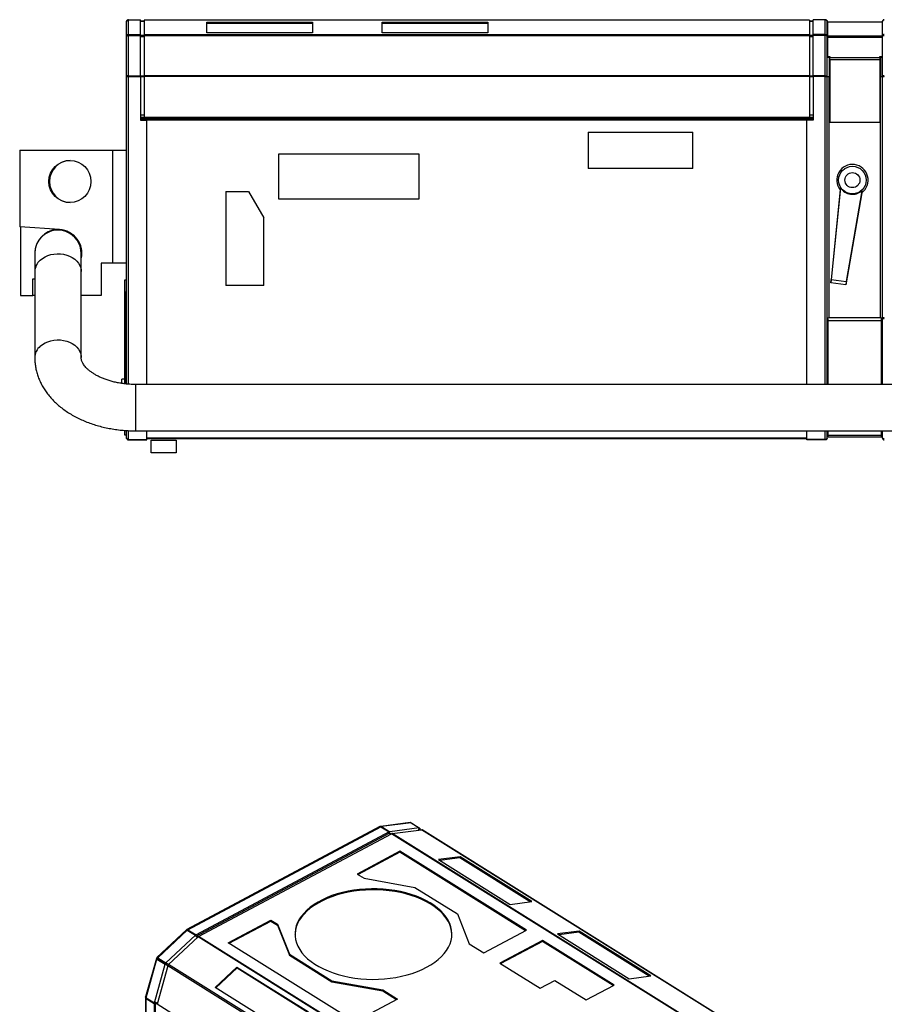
# Model space of a CAD drawing. Header units: millimetres. Extents: x 53 to 2304, y -1962 to 376.
# Tile 10 of 11: x 645 to 1333, y -409 to 376. Entities that reach past the tile are written whole.
import ezdxf

# ---------------------------------------------------------------- set-up
doc = ezdxf.new("R2010")
doc.units = ezdxf.units.MM

msp = doc.modelspace()

# ---------------------------------------------------------------- linework, layer by layer
at = {"color": 7, "linetype": 'Continuous', "lineweight": 25}
for p, q in [((729.7, 362.94), (729.7, 374.58)), ((731.35, 376.23), (740.95, 376.23)), ((731.35, 364.46), (731.35, 376.12)), ((731.35, 376.12), (740.95, 376.12)), ((740.95, 376.12), (740.95, 376.23)), ((740.95, 364.46), (740.95, 376.12)), ((743.85, 374.98), (740.95, 374.98)), ((743.85, 374.88), (740.95, 374.88)), ((1273.85, 375.98), (743.85, 375.98)), ((743.85, 375.98), (743.85, 375.9)), ((1273.85, 375.9), (743.85, 375.9)), ((743.85, 375.9), (743.85, 364.26)), ((793.79, 365.81), (793.79, 374.36)), ((793.79, 374.36), (877.9, 374.36)), ((793.79, 373.42), (877.9, 373.42)), ((877.9, 374.36), (877.9, 365.81)), ((933.59, 365.81), (933.59, 374.36)), ((933.59, 374.36), (1017.7, 374.36)), ((933.59, 373.42), (1017.7, 373.42)), ((1017.7, 374.36), (1017.7, 365.81)), ((1273.85, 375.98), (1273.85, 375.9)), ((1273.85, 375.9), (1273.85, 364.26)), ((1276.85, 374.98), (1273.85, 374.98)), ((1276.85, 374.88), (1273.85, 374.88)), ((1276.85, 376.12), (1276.85, 376.23)), ((1286.45, 376.23), (1276.85, 376.23)), ((1276.85, 364.46), (1276.85, 376.12)), ((1286.45, 376.12), (1276.85, 376.12)), ((1286.45, 364.46), (1286.45, 376.12)), ((1288.1, 362.94), (1288.1, 374.58)), ((1288.3, 372.23), (1288.1, 372.23)), ((1331.8, 374.28), (1288.3, 374.28)), ((1288.3, 374.28), (1288.3, 374.17)), ((1331.8, 374.17), (1288.3, 374.17)), ((1288.3, 374.17), (1288.3, 363.05)), ((1331.8, 374.28), (1331.8, 374.17)), ((1331.8, 374.17), (1331.8, 363.05)), ((1332.1, 372.23), (1331.8, 372.23)), ((1332.1, 363.13), (1332.1, 374.83)), ((729.7, 330.94), (729.7, 362.94)), ((731.35, 364.46), (731.35, 363.57)), ((731.35, 364.46), (740.95, 364.46)), ((731.35, 331.54), (731.35, 363.57)), ((731.35, 363.57), (740.95, 363.57)), ((740.95, 363.57), (740.95, 364.46)), ((740.95, 331.54), (740.95, 363.57)), ((743.85, 363.52), (740.95, 363.52)), ((743.85, 362.53), (740.95, 362.53)), ((1273.85, 364.26), (743.85, 364.26)), ((743.85, 364.26), (743.85, 363.42)), ((1273.85, 363.42), (743.85, 363.42)), ((743.85, 363.42), (743.85, 331.44)), ((877.9, 365.81), (793.79, 365.81)), ((1017.7, 365.81), (933.59, 365.81)), ((1273.85, 364.26), (1273.85, 363.42)), ((1276.85, 363.52), (1273.85, 363.52)), ((1273.85, 363.42), (1273.85, 331.44)), ((1276.85, 362.53), (1273.85, 362.53)), ((1276.85, 363.57), (1276.85, 364.46)), ((1286.45, 364.46), (1276.85, 364.46)), ((1276.85, 331.54), (1276.85, 363.57)), ((1286.45, 363.57), (1276.85, 363.57)), ((1286.45, 364.46), (1286.45, 363.57)), ((1286.45, 331.54), (1286.45, 363.57)), ((1288.1, 330.94), (1288.1, 362.94)), ((1288.3, 361.16), (1288.1, 361.16)), ((1331.8, 363.05), (1288.3, 363.05)), ((1288.3, 363.05), (1288.3, 361.91)), ((1288.3, 361.91), (1288.3, 346.92)), ((1331.8, 361.91), (1288.3, 361.91)), ((1331.8, 363.05), (1331.8, 361.91)), ((1331.8, 361.91), (1331.8, 346.92)), ((1332.1, 361.16), (1331.8, 361.16)), ((1332.1, 330.99), (1332.1, 363.13)), ((1288.3, 346.92), (1290.05, 346.92)), ((1288.3, 346.92), (1288.3, 346.4)), ((1288.3, 346.4), (1290.05, 346.4)), ((1289.6, 346.4), (1289.6, 330.73)), ((1290.05, 346.92), (1290.05, 345.91)), ((1330.05, 345.91), (1290.05, 345.91)), ((1290.05, 344.31), (1290.05, 345.91)), ((1330.05, 346.92), (1331.8, 346.92)), ((1330.05, 345.91), (1330.05, 346.92)), ((1330.05, 346.4), (1331.8, 346.4)), ((1330.05, 345.91), (1330.05, 344.31)), ((1330.6, 346.4), (1330.6, 330.73)), ((1331.8, 346.92), (1331.8, 346.4)), ((1330.05, 344.31), (1290.05, 344.31)), ((1290.05, 344.31), (1290.05, 294.24)), ((1330.05, 344.31), (1330.05, 294.24)), ((730.95, 330.94), (729.7, 330.94)), ((729.7, 85.83), (729.7, 330.94)), ((731.35, 331.54), (731.35, 331.11)), ((731.35, 331.54), (740.95, 331.54)), ((731.35, 331.11), (731.35, 330.91)), ((731.35, 331.11), (740.95, 331.11)), ((731.35, 330.91), (740.95, 330.91)), ((731.35, 85.67), (731.35, 330.91)), ((740.95, 331.11), (740.95, 331.54)), ((743.85, 331.31), (740.95, 331.31)), ((740.95, 330.91), (740.95, 296.23)), ((743.85, 330.74), (740.95, 330.74)), ((1273.85, 331.44), (743.85, 331.44)), ((743.85, 331.44), (743.85, 330.96)), ((1273.85, 330.96), (743.85, 330.96)), ((743.85, 330.96), (743.85, 298.23)), ((1273.85, 331.44), (1273.85, 330.96)), ((1276.85, 331.31), (1273.85, 331.31)), ((1273.85, 330.96), (1273.85, 298.23)), ((1276.85, 330.74), (1273.85, 330.74)), ((1286.45, 331.54), (1276.85, 331.54)), ((1276.85, 331.11), (1276.85, 331.54)), ((1286.45, 331.11), (1276.85, 331.11)), ((1276.85, 330.91), (1276.85, 296.23)), ((1286.45, 330.91), (1276.85, 330.91)), ((1286.35, 331.11), (1286.35, 330.91)), ((1286.45, 331.54), (1286.45, 331.11)), ((1286.45, 85.44), (1286.45, 330.91)), ((1286.85, 330.94), (1288.1, 330.94)), ((1288.1, 85.44), (1288.1, 330.94)), ((1289.6, 330.73), (1288.1, 330.73)), ((1289.6, 138.68), (1289.6, 330.73)), ((1332.1, 330.73), (1330.6, 330.73)), ((1330.6, 138.68), (1330.6, 330.73)), ((1333.1, 330.99), (1332.1, 330.99)), ((1332.1, 138.45), (1332.1, 330.99)), ((743.85, 300.23), (740.95, 300.23)), ((740.95, 298.52), (743.85, 298.52)), ((1276.85, 300.23), (1273.85, 300.23)), ((1273.85, 298.52), (1276.85, 298.52)), ((740.95, 298.24), (743.85, 298.24)), ((740.95, 297.54), (1276.85, 297.54)), ((740.95, 296.37), (1276.85, 296.37)), ((740.95, 296.23), (745.95, 296.23)), ((1273.85, 298.23), (743.85, 298.23)), ((745.95, 85.44), (745.95, 296.23)), ((1276.85, 296.23), (1271.85, 296.23)), ((1271.85, 85.44), (1271.85, 296.23)), ((1273.85, 298.24), (1276.85, 298.24)), ((1330.05, 294.24), (1290.05, 294.24)), ((1097.6, 286.49), (1180.9, 286.49)), ((1097.6, 286.49), (1097.6, 257.58)), ((1180.9, 257.58), (1180.9, 286.49)), ((644.7, 272.23), (718.7, 272.23)), ((644.7, 272.23), (644.7, 211.21)), ((718.7, 272.23), (718.7, 182.23)), ((718.7, 272.23), (729.7, 272.23)), ((962.85, 268.98), (850.85, 268.98)), ((850.85, 268.98), (850.85, 233.48)), ((962.85, 233.48), (962.85, 268.98)), ((1180.9, 257.58), (1097.6, 257.58)), ((808.8, 239.29), (826.98, 239.29)), ((808.8, 239.29), (808.8, 164.38)), ((826.98, 239.29), (839.1, 218.26)), ((1298.25, 240.65), (1290.91, 166.53)), ((1298.54, 242.07), (1291.26, 169.09)), ((1298.54, 242.07), (1298.3, 240.59)), ((1315.52, 238.3), (1302.8, 164.91)), ((1315.63, 239.75), (1303.15, 167.47)), ((1315.47, 238.26), (1315.63, 239.75)), ((850.85, 233.48), (962.85, 233.48)), ((839.1, 164.38), (839.1, 218.26)), ((676.52, 208.99), (644.7, 211.21)), ((645.2, 211.18), (645.2, 156.23)), ((674.37, 208.99), (675.45, 209.06)), ((656.7, 189.94), (656.7, 175.44)), ((693.7, 175.44), (693.7, 189.94)), ((718.7, 182.23), (709.7, 182.23)), ((709.7, 182.23), (709.7, 156.23)), ((729.7, 182.23), (718.7, 182.23)), ((656.7, 175.44), (656.7, 106.79)), ((693.7, 106.79), (693.7, 175.44)), ((655.2, 169.59), (656.7, 169.69)), ((655.2, 156.23), (655.2, 169.59)), ((728.54, 168.93), (729.54, 168.93)), ((728.54, 158.93), (728.54, 168.93)), ((729.54, 168.93), (729.54, 158.93)), ((1290.91, 166.53), (1291.26, 169.09)), ((1302.8, 164.91), (1290.91, 166.53)), ((1291.26, 169.09), (1303.15, 167.47)), ((1303.15, 167.47), (1302.8, 164.91)), ((728.54, 85.94), (728.54, 158.93)), ((729.54, 158.93), (728.54, 158.93)), ((729.54, 85.84), (729.54, 158.93)), ((839.1, 164.38), (808.8, 164.38)), ((645.2, 156.23), (655.2, 156.23)), ((656.7, 156.23), (655.2, 156.23)), ((709.7, 156.23), (693.7, 156.23)), ((1288.1, 138.48), (1288.7, 138.48)), ((1288.7, 136.34), (1288.7, 138.68)), ((1288.7, 136.34), (1331.2, 136.34)), ((1288.7, 85.44), (1288.7, 136.34)), ((1289.6, 138.73), (1330.6, 138.73)), ((1331.2, 136.34), (1331.2, 138.68)), ((1332.1, 138.54), (1331.2, 138.54)), ((1331.2, 85.44), (1331.2, 136.34)), ((1333.1, 138.45), (1332.1, 138.45)), ((1332.1, 85.44), (1332.1, 138.45)), ((729.64, 117.13), (729.64, 109.83)), ((729.7, 117.13), (729.64, 117.13)), ((729.7, 109.83), (729.64, 109.83)), ((728.54, 89.74), (726.18, 89.74)), ((726.18, 86.25), (726.18, 89.74)), ((1651.1, 85.44), (737.2, 85.44)), ((737.2, 66.94), (737.2, 85.44)), ((737.2, 48.44), (737.2, 66.94)), ((728.54, 44.93), (728.54, 48.8)), ((729.54, 48.72), (729.54, 44.93)), ((729.7, 42.88), (729.7, 48.71)), ((731.35, 41.68), (731.35, 48.6)), ((737.2, 48.44), (1651.1, 48.44)), ((745.95, 41.68), (745.95, 48.44)), ((1271.85, 41.68), (1271.85, 48.44)), ((1286.45, 41.68), (1286.45, 48.44)), ((1288.1, 42.88), (1288.1, 48.44)), ((1288.7, 45.14), (1288.7, 48.44)), ((1331.2, 45.14), (1331.2, 48.44)), ((1332.1, 42.63), (1332.1, 48.44)), ((729.54, 44.93), (728.54, 44.93)), ((731.35, 41.68), (745.95, 41.68)), ((731.35, 41.23), (731.35, 41.68)), ((731.35, 41.23), (745.95, 41.23)), ((745.95, 42.97), (1271.85, 42.97)), ((745.95, 42.48), (1271.85, 42.48)), ((745.95, 41.23), (745.95, 41.68)), ((749.45, 30.98), (749.45, 40.98)), ((749.45, 40.98), (769.45, 40.98)), ((769.45, 40.98), (769.45, 30.98)), ((1286.45, 41.68), (1271.85, 41.68)), ((1271.85, 41.23), (1271.85, 41.68)), ((1286.45, 41.23), (1271.85, 41.23)), ((1286.45, 41.23), (1286.45, 41.68)), ((1288.1, 45.23), (1288.7, 45.23)), ((1288.7, 45.14), (1331.2, 45.14)), ((1288.7, 43.73), (1288.7, 45.14)), ((1288.7, 43.73), (1331.2, 43.73)), ((1332.1, 45.23), (1331.2, 45.23)), ((1331.2, 43.73), (1331.2, 45.14)), ((769.45, 30.98), (749.45, 30.98)), ((955.83, -263.88), (932.31, -266.9)), ((956.47, -264.02), (932.94, -267.05)), ((956.47, -264.02), (962.99, -268.1)), ((957.13, -264.4), (963.64, -268.47)), ((931.73, -267.09), (777.9, -349.12)), ((778.7, -349.22), (932.48, -267.21)), ((939, -271.28), (785.22, -353.29)), ((785.22, -354.31), (939, -272.3)), ((787.15, -354.74), (941, -272.69)), ((932.48, -267.21), (939, -271.28)), ((932.94, -267.05), (932.84, -267.43)), ((932.94, -267.05), (939.46, -271.12)), ((940.14, -273.15), (938.87, -272.37)), ((939, -272.3), (939, -271.28)), ((939, -272.16), (939.14, -272.25)), ((939.14, -272.25), (939.46, -271.12)), ((939.18, -272.25), (939.14, -272.25)), ((940.48, -272.97), (939.29, -272.23)), ((962.99, -268.1), (939.46, -271.12)), ((1300.65, -497.43), (941, -272.69)), ((941.35, -272.57), (964.84, -269.55)), ((1301, -497.31), (941.35, -272.57)), ((963.04, -269.78), (962.22, -269.27)), ((962.67, -269.22), (962.33, -269.27)), ((963.3, -269.75), (962.5, -269.24)), ((962.67, -269.22), (962.99, -268.1)), ((962.68, -269.22), (962.78, -269.28)), ((962.78, -269.28), (963.64, -268.47)), ((962.85, -269.47), (962.78, -269.28)), ((964.11, -269.65), (963.64, -268.47)), ((1324.49, -494.29), (964.84, -269.55)), ((1324.88, -494.36), (965.23, -269.63)), ((947.59, -286.74), (913.65, -304.84)), ((947.59, -287.56), (914.36, -305.28)), ((1048.36, -349.72), (947.59, -286.74)), ((947.59, -287.56), (947.59, -286.74)), ((1047.66, -350.09), (947.59, -287.56)), ((995.6, -291.13), (978.35, -293.35)), ((978.35, -293.35), (1035.42, -329.02)), ((995.35, -292.03), (979.5, -294.07)), ((995.35, -292.03), (995.6, -291.13)), ((1051.27, -326.98), (995.35, -292.03)), ((1052.68, -326.8), (995.6, -291.13)), ((913.65, -304.84), (919, -308.18)), ((919, -308.18), (959.54, -315.48)), ((959.54, -315.48), (993.43, -336.66)), ((1035.42, -329.02), (1052.68, -326.8)), ((993.43, -336.66), (1002.83, -360.57)), ((810.89, -359.64), (844.83, -341.55)), ((811.6, -360.09), (844.83, -342.36)), ((844.83, -341.55), (850.17, -344.89)), ((844.83, -342.36), (844.83, -341.55)), ((844.83, -342.36), (850.17, -345.7)), ((850.17, -344.89), (859.57, -368.8)), ((850.17, -345.7), (850.17, -344.89)), ((777.54, -349.38), (754.03, -371.44)), ((754.71, -371.63), (778.24, -349.55)), ((778.24, -349.55), (784.76, -353.62)), ((778.7, -349.22), (778.7, -349.84)), ((778.7, -349.22), (785.22, -353.29)), ((850.17, -345.7), (859.57, -369.61)), ((1014.42, -367.81), (1048.36, -349.72)), ((1090.47, -350.41), (1073.21, -352.63)), ((1073.21, -352.63), (1130.29, -388.3)), ((1090.22, -351.31), (1074.37, -353.35)), ((1090.22, -351.31), (1090.47, -350.41)), ((1146.14, -386.26), (1090.22, -351.31)), ((1147.54, -386.08), (1090.47, -350.41)), ((761.23, -375.7), (784.76, -353.62)), ((786.8, -355), (763.31, -377.03)), ((785.07, -354.42), (784.76, -353.62)), ((786.34, -355.43), (784.93, -354.55)), ((784.97, -354.16), (785.22, -354.31)), ((785.03, -354.45), (785.07, -354.42)), ((785.22, -354.31), (785.22, -353.29)), ((786.7, -355.09), (785.34, -354.24)), ((1146.44, -579.74), (786.8, -355)), ((1146.79, -579.48), (787.15, -354.74)), ((911.66, -422.62), (810.89, -359.64)), ((1002.83, -360.57), (1014.42, -367.81)), ((1061.18, -357.73), (1027.24, -375.83)), ((1061.18, -358.54), (1027.95, -376.27)), ((1118.25, -393.39), (1061.18, -357.73)), ((1061.18, -358.54), (1061.18, -357.73)), ((1117.55, -393.77), (1061.18, -358.54)), ((859.57, -368.8), (893.46, -389.98)), ((859.57, -369.61), (859.57, -368.8)), ((753.6, -372.15), (745.04, -402.85)), ((745.49, -403.43), (754.06, -372.7)), ((752.01, -407.5), (760.57, -376.77)), ((754.91, -372.45), (754.06, -371.92)), ((754.06, -372.7), (754.92, -372.59)), ((754.06, -372.7), (760.57, -376.77)), ((754.71, -371.63), (761.23, -375.7)), ((754.71, -371.63), (755.03, -372.42)), ((754.88, -372.56), (754.91, -372.45)), ((754.91, -372.45), (754.98, -372.38)), ((754.92, -372.59), (761.44, -376.66)), ((755.03, -372.42), (761.54, -376.49)), ((761.44, -376.66), (760.57, -376.77)), ((761.54, -376.49), (761.23, -375.7)), ((761.31, -377.11), (761.44, -376.66)), ((761.54, -376.49), (761.89, -376.16)), ((763.4, -376.94), (761.99, -376.06)), ((859.57, -369.61), (893.46, -390.79)), ((1027.24, -375.83), (1059.35, -395.89)), ((762.69, -378.04), (754.14, -408.72)), ((762.67, -378.13), (761.27, -377.25)), ((1122.33, -602.78), (762.69, -378.04)), ((1122.95, -601.77), (763.31, -377.03)), ((800.33, -395.27), (817.59, -379.09)), ((800.89, -395.62), (817.84, -379.72)), ((817.59, -379.09), (874.66, -414.75)), ((817.84, -379.72), (817.59, -379.09)), ((817.84, -379.72), (874.35, -415.04)), ((893.46, -389.98), (934.01, -397.28)), ((893.46, -390.79), (893.46, -389.98)), ((893.46, -390.79), (934.01, -398.09)), ((1059.35, -395.89), (1071.03, -389.66)), ((1071.03, -389.66), (1096, -405.26)), ((1130.29, -388.3), (1147.54, -386.08)), ((857.4, -430.94), (800.33, -395.27)), ((934.01, -397.28), (945.6, -404.52)), ((934.01, -398.09), (934.01, -397.28)), ((934.01, -398.09), (944.89, -404.9)), ((1096, -405.26), (1118.25, -393.39)), ((744.97, -403.31), (744.97, -614.86)), ((745.41, -403.98), (745.93, -403.7)), ((745.41, -615.51), (745.41, -403.98)), ((745.41, -403.98), (751.93, -408.05)), ((745.49, -403.43), (752.01, -407.5)), ((752.85, -407.56), (751.93, -408.05)), ((751.93, -408.05), (751.93, -436.37)), ((752.87, -407.39), (752.01, -407.5)), ((752.62, -407.42), (752.85, -407.56)), ((752.85, -435.88), (752.85, -407.56)), ((754.19, -408.54), (752.85, -407.7)), ((752.87, -407.39), (752.89, -407.34)), ((754.32, -408.08), (752.92, -407.2)), ((945.6, -404.52), (911.66, -422.62)), ((1113.78, -633.46), (754.14, -408.72))]:
    msp.add_line(p, q, dxfattribs=at)
at = {"color": 7, "linetype": 'Continuous', "lineweight": 25, "flags": 128}
for points in [[(661.02, 184.55), (662.82, 185.97), (664.85, 187.18), (667.09, 188.17), (669.48, 188.91), (671.98, 189.39), (674.55, 189.6), (677.13, 189.53), (679.67, 189.19), (682.13, 188.58), (684.45, 187.71), (686.59, 186.6), (688.5, 185.28), (690.16, 183.77), (691.53, 182.09), (692.58, 180.28), (693.29, 178.38), (693.65, 176.42), (693.7, 175.44)], [(661.02, 115.9), (662.82, 117.33), (664.85, 118.54), (667.09, 119.53), (669.48, 120.27), (671.98, 120.75), (674.55, 120.96), (677.13, 120.89), (679.67, 120.54), (682.13, 119.93), (684.45, 119.07), (686.59, 117.96), (688.5, 116.64), (690.16, 115.12), (691.53, 113.45), (692.58, 111.64), (693.29, 109.74), (693.65, 107.78), (693.7, 106.86)], [(989, -353.14), (988.79, -350.54), (988.21, -347.83), (987.29, -345.15), (986.01, -342.52), (984.4, -339.95), (982.45, -337.47), (980.19, -335.07), (977.61, -332.78), (974.74, -330.61), (971.6, -328.57), (968.2, -326.67), (964.56, -324.93), (960.7, -323.35), (956.65, -321.94), (952.42, -320.71), (948.04, -319.68), (943.54, -318.83), (938.95, -318.19), (934.28, -317.75), (929.57, -317.51), (924.84, -317.48), (920.12, -317.65), (915.43, -318.04), (910.81, -318.62), (906.28, -319.41), (901.87, -320.39), (897.59, -321.56), (893.49, -322.91), (889.57, -324.44), (885.86, -326.14), (882.39, -327.99), (879.16, -329.99), (876.21, -332.12), (873.55, -334.38), (871.19, -336.75), (869.15, -339.21), (867.44, -341.76), (866.06, -344.37), (865.03, -347.03), (864.35, -349.74), (864.03, -352.46), (864.01, -353.14)], [(968.91, -379.23), (972.26, -377.3), (975.35, -375.24), (978.16, -373.04), (980.67, -370.73), (982.88, -368.31), (984.76, -365.8), (986.3, -363.22), (987.51, -360.58), (988.36, -357.9), (988.86, -355.18), (989, -352.45), (988.79, -349.72), (988.21, -347.01), (987.29, -344.33), (986.01, -341.7), (984.4, -339.14), (982.45, -336.65), (980.19, -334.25), (977.61, -331.96), (974.74, -329.79), (971.6, -327.75), (968.2, -325.85), (964.56, -324.11), (960.7, -322.53), (956.65, -321.12), (952.42, -319.9), (948.04, -318.86), (943.54, -318.02), (938.95, -317.37), (934.28, -316.93), (929.57, -316.69), (924.84, -316.66), (920.12, -316.84), (915.43, -317.22), (910.81, -317.8), (906.28, -318.59), (901.87, -319.57), (897.59, -320.74), (893.49, -322.09), (889.57, -323.62), (885.86, -325.32), (882.39, -327.17), (879.16, -329.17), (876.21, -331.31), (873.55, -333.56), (871.19, -335.93), (869.15, -338.39), (867.44, -340.94), (866.06, -343.55), (865.03, -346.22), (864.35, -348.92), (864.03, -351.64), (864.07, -354.37), (864.46, -357.1), (865.21, -359.79), (866.31, -362.45), (867.76, -365.05), (869.54, -367.58), (871.65, -370.02), (874.07, -372.37), (876.79, -374.6), (879.8, -376.71), (883.08, -378.68), (886.6, -380.5), (890.35, -382.16), (894.31, -383.66), (898.45, -384.97), (902.76, -386.11), (907.2, -387.05), (911.75, -387.79), (916.39, -388.33), (921.08, -388.67), (925.8, -388.81), (930.53, -388.74), (935.24, -388.46), (939.89, -387.97), (944.47, -387.29), (948.95, -386.4), (953.3, -385.33), (957.49, -384.06), (961.51, -382.62), (965.32, -381.01), (968.91, -379.23)], [(755.09, -372.46), (755.03, -372.54), (754.99, -372.61)]]:
    msp.add_lwpolyline(points, dxfattribs=at)
at = {"color": 7, "linetype": 'Continuous', "lineweight": 25}
for centre, radius in [((684.7, 247.23), 16.75), ((1308.1, 248.35), 11), ((1308.1, 248.35), 6)]:
    msp.add_circle(centre, radius, dxfattribs=at)
for centre, radius, start, end in [((685.2, 247.23), 16.75, 90.85519, 269.14481), ((1308.1, 248.35), 12.5, 306.13152, 218.37185), ((675.7, 190.03), 19, 94, 180.14218), ((675.2, 189.94), 18.5, 0, 140), ((675.2, 190.03), 19, 346.82645, 86), ((675.2, 189.94), 18.5, 140, 180), ((669.17, 175.09), 12.47, 130.7432, 178.42944), ((668.99, 106.53), 12.3, 130.37997, 178.80909), ((941.5, -273.6), 1.04, 98.32904, 118.94927), ((964.94, -270.12), 0.575, 58.98152, 99.38706), ((787.95, -356.21), 1.67, 118.6002, 133.60773), ((764.85, -378.67), 2.25, 133.4734, 163.93416)]:
    msp.add_arc(centre, radius, start, end, dxfattribs=at)
msp.add_ellipse((1308.13, 248.64), major_axis=(1.57, 11.53), ratio=0.999694, start_param=2.305876, end_param=3.977309, dxfattribs=at)
for points, knots in [([(731.35, 376.23), (731.13, 376.21), (730.7, 376.16), (730.15, 375.78), (729.77, 375.23), (729.72, 374.8), (729.7, 374.58)], [0, 0, 0, 0, 0.249998, 0.500001, 0.750003, 1, 1, 1, 1]), ([(729.7, 374.58), (729.72, 374.79), (729.77, 375.19), (730.15, 375.7), (730.7, 376.06), (731.13, 376.1), (731.35, 376.12)], [0, 0, 0, 0, 0.249999, 0.499998, 0.750002, 1, 1, 1, 1]), ([(1286.45, 376.23), (1286.66, 376.21), (1287.09, 376.16), (1287.64, 375.78), (1288.02, 375.23), (1288.07, 374.8), (1288.1, 374.58)], [0, 0, 0, 0, 0.249999, 0.500003, 0.75, 1, 1, 1, 1]), ([(1288.1, 374.58), (1288.07, 374.79), (1288.02, 375.19), (1287.64, 375.7), (1287.09, 376.06), (1286.66, 376.1), (1286.45, 376.12)], [0, 0, 0, 0, 0.250003, 0.499996, 0.750001, 1, 1, 1, 1]), ([(1333.5, 376.23), (1333.31, 376.21), (1332.95, 376.17), (1332.48, 375.85), (1332.16, 375.38), (1332.12, 375.02), (1332.1, 374.83)], [0, 0, 0, 0, 0.25, 0.500001, 0.749999, 1, 1, 1, 1]), ([(1332.1, 374.83), (1332.12, 375.01), (1332.16, 375.35), (1332.48, 375.78), (1332.95, 376.08), (1333.31, 376.12), (1333.5, 376.14)], [0, 0, 0, 0, 0.250003, 0.500001, 0.75, 1, 1, 1, 1]), ([(731.35, 364.46), (731.13, 364.44), (730.7, 364.4), (730.15, 364.05), (729.77, 363.54), (729.72, 363.14), (729.7, 362.94)], [0, 0, 0, 0, 0.2499968, 0.5000005, 0.7500002, 1, 1, 1, 1]), ([(729.7, 362.94), (729.72, 363.02), (729.77, 363.18), (730.15, 363.38), (730.7, 363.53), (731.13, 363.56), (731.35, 363.57)], [0, 0, 0, 0, 0.25, 0.500002, 0.750003, 1, 1, 1, 1]), ([(1286.45, 364.46), (1286.66, 364.44), (1287.09, 364.4), (1287.64, 364.05), (1288.02, 363.54), (1288.07, 363.14), (1288.1, 362.94)], [0, 0, 0, 0, 0.249998, 0.500003, 0.749997, 1, 1, 1, 1]), ([(1288.1, 362.94), (1288.07, 363.02), (1288.02, 363.18), (1287.64, 363.38), (1287.09, 363.53), (1286.66, 363.56), (1286.45, 363.57)], [0, 0, 0, 0, 0.250003, 0.5, 0.750002, 1, 1, 1, 1]), ([(1333.5, 364.42), (1333.31, 364.41), (1332.95, 364.37), (1332.48, 364.07), (1332.16, 363.64), (1332.12, 363.3), (1332.1, 363.13)], [0, 0, 0, 0, 0.250001, 0.500001, 0.750002, 1, 1, 1, 1]), ([(1332.1, 363.13), (1332.12, 363.2), (1332.16, 363.34), (1332.48, 363.52), (1332.95, 363.65), (1333.31, 363.67), (1333.5, 363.68)], [0, 0, 0, 0, 0.249998, 0.499999, 0.749997, 1, 1, 1, 1]), ([(731.35, 331.54), (731.13, 331.53), (730.7, 331.5), (730.15, 331.37), (729.77, 331.17), (729.72, 331.02), (729.7, 330.94)], [0, 0, 0, 0, 0.249997, 0.499998, 0.750001, 1, 1, 1, 1]), ([(729.7, 330.94), (729.72, 330.94), (729.77, 330.94), (730.15, 330.93), (730.7, 330.92), (731.13, 330.92), (731.35, 330.91)], [0, 0, 0, 0, 0.249996, 0.500001, 0.750003, 1, 1, 1, 1]), ([(731.35, 331.11), (731.29, 331.11), (731.19, 331.1), (731.06, 331.06), (730.96, 331), (730.95, 330.96), (730.95, 330.94)], [0, 0, 0, 0, 0.249984, 0.500006, 0.75, 1, 1, 1, 1]), ([(730.95, 330.94), (730.95, 330.94), (730.96, 330.94), (731.06, 330.93), (731.19, 330.92), (731.29, 330.92), (731.35, 330.91)], [0, 0, 0, 0, 0.250012, 0.499985, 0.750011, 1, 1, 1, 1]), ([(1286.45, 331.54), (1286.66, 331.53), (1287.09, 331.5), (1287.64, 331.37), (1288.02, 331.17), (1288.07, 331.02), (1288.1, 330.94)], [0, 0, 0, 0, 0.249998, 0.5, 0.749998, 1, 1, 1, 1]), ([(1286.45, 331.11), (1286.5, 331.11), (1286.6, 331.1), (1286.74, 331.06), (1286.83, 331), (1286.84, 330.96), (1286.85, 330.94)], [0, 0, 0, 0, 0.249984, 0.500006, 0.75, 1, 1, 1, 1]), ([(1288.1, 330.94), (1288.07, 330.94), (1288.02, 330.94), (1287.64, 330.93), (1287.09, 330.92), (1286.66, 330.92), (1286.45, 330.91)], [0, 0, 0, 0, 0.249999, 0.499999, 0.750002, 1, 1, 1, 1]), ([(1286.85, 330.94), (1286.84, 330.94), (1286.83, 330.94), (1286.74, 330.93), (1286.6, 330.92), (1286.5, 330.92), (1286.45, 330.91)], [0, 0, 0, 0, 0.250012, 0.499985, 0.750011, 1, 1, 1, 1]), ([(1333.5, 331.5), (1333.31, 331.49), (1332.95, 331.47), (1332.48, 331.35), (1332.16, 331.18), (1332.12, 331.05), (1332.1, 330.99)], [0, 0, 0, 0, 0.250001, 0.5, 0.749997, 1, 1, 1, 1]), ([(1332.1, 330.99), (1332.12, 330.99), (1332.16, 330.98), (1332.48, 330.97), (1332.95, 330.96), (1333.31, 330.96), (1333.5, 330.96)], [0, 0, 0, 0, 0.25, 0.500003, 0.75, 1, 1, 1, 1]), ([(1333.5, 331.15), (1333.44, 331.15), (1333.34, 331.14), (1333.21, 331.1), (1333.11, 331.05), (1333.1, 331.01), (1333.1, 330.99)], [0, 0, 0, 0, 0.249983, 0.500006, 0.75, 1, 1, 1, 1]), ([(1333.1, 330.99), (1333.1, 330.99), (1333.11, 330.98), (1333.21, 330.97), (1333.34, 330.96), (1333.44, 330.96), (1333.5, 330.96)], [0, 0, 0, 0, 0.250012, 0.499985, 0.750012, 1, 1, 1, 1]), ([(1333.5, 138.5), (1333.31, 138.5), (1332.95, 138.49), (1332.48, 138.48), (1332.16, 138.46), (1332.12, 138.46), (1332.1, 138.45)], [0, 0, 0, 0, 0.25, 0.499997, 0.75, 1, 1, 1, 1]), ([(1332.1, 138.45), (1332.12, 138.4), (1332.16, 138.3), (1332.48, 138.17), (1332.95, 138.07), (1333.31, 138.05), (1333.5, 138.04)], [0, 0, 0, 0, 0.250004, 0.500001, 0.749999, 1, 1, 1, 1]), ([(1333.1, 138.45), (1333.1, 138.43), (1333.11, 138.4), (1333.21, 138.35), (1333.34, 138.32), (1333.44, 138.31), (1333.5, 138.3)], [0, 0, 0, 0, 0.249998, 0.49999, 0.750012, 1, 1, 1, 1]), ([(656.7, 106.79), (656.71, 105.93), (656.75, 103.83), (657.1, 100.5), (657.78, 96.82), (658.77, 93.2), (660.07, 89.63), (661.66, 86.14), (663.55, 82.74), (665.73, 79.42), (668.2, 76.22), (670.95, 73.13), (673.98, 70.17), (677.27, 67.36), (680.81, 64.7), (684.6, 62.22), (688.59, 59.91), (692.79, 57.81), (697.16, 55.9), (701.68, 54.2), (706.34, 52.72), (711.12, 51.45), (715.98, 50.4), (720.93, 49.57), (725.93, 48.96), (730.89, 48.58), (734.65, 48.45), (736.72, 48.44), (737.2, 48.44)], [0, 0, 0, 0, 0.025694, 0.062887, 0.10008, 0.137383, 0.174903, 0.212737, 0.250971, 0.289669, 0.328874, 0.368599, 0.408826, 0.44951, 0.490582, 0.531959, 0.573556, 0.615292, 0.6571, 0.698915, 0.740704, 0.782449, 0.824142, 0.865787, 0.907389, 0.948961, 0.988342, 1, 1, 1, 1]), ([(737.2, 85.44), (736.57, 85.45), (734.7, 85.46), (731.61, 85.61), (727.95, 85.96), (724.36, 86.49), (720.88, 87.17), (717.53, 88.01), (714.33, 88.99), (711.32, 90.1), (708.52, 91.31), (705.94, 92.62), (703.6, 93.99), (701.51, 95.41), (699.68, 96.85), (698.12, 98.29), (696.82, 99.7), (695.78, 101.06), (694.97, 102.35), (694.37, 103.57), (693.97, 104.72), (693.74, 105.78), (693.71, 106.46), (693.7, 106.79)], [0, 0, 0, 0, 0.024435, 0.072702, 0.120922, 0.169039, 0.217012, 0.264799, 0.312369, 0.359693, 0.406757, 0.45356, 0.500128, 0.546515, 0.592823, 0.639176, 0.685775, 0.73295, 0.781197, 0.831266, 0.884343, 0.942439, 1, 1, 1, 1]), ([(731.35, 41.68), (731.13, 41.7), (730.7, 41.74), (730.15, 42.02), (729.77, 42.42), (729.72, 42.73), (729.7, 42.88)], [0, 0, 0, 0, 0.249997, 0.500001, 0.750005, 1, 1, 1, 1]), ([(729.7, 42.88), (729.72, 42.67), (729.77, 42.24), (730.15, 41.69), (730.7, 41.31), (731.13, 41.26), (731.35, 41.23)], [0, 0, 0, 0, 0.249997, 0.499999, 0.750002, 1, 1, 1, 1]), ([(1286.45, 41.68), (1286.66, 41.7), (1287.09, 41.74), (1287.64, 42.02), (1288.02, 42.42), (1288.07, 42.73), (1288.1, 42.88)], [0, 0, 0, 0, 0.249998, 0.500003, 0.750002, 1, 1, 1, 1]), ([(1288.1, 42.88), (1288.07, 42.67), (1288.02, 42.24), (1287.64, 41.69), (1287.09, 41.31), (1286.66, 41.26), (1286.45, 41.23)], [0, 0, 0, 0, 0.2500004, 0.4999966, 0.7500008, 1, 1, 1, 1]), ([(1333.5, 42.1), (1333.31, 42.12), (1332.95, 42.16), (1332.48, 42.28), (1332.16, 42.45), (1332.12, 42.57), (1332.1, 42.63)], [0, 0, 0, 0, 0.250002, 0.5, 0.749998, 1, 1, 1, 1]), ([(1332.1, 42.63), (1332.12, 42.45), (1332.16, 42.08), (1332.48, 41.62), (1332.95, 41.3), (1333.31, 41.26), (1333.5, 41.23)], [0, 0, 0, 0, 0.250002, 0.5, 0.749998, 1, 1, 1, 1]), ([(931.94, -267.06), (931.97, -267.04), (932.12, -266.9), (932.48, -266.86), (932.79, -266.99), (932.94, -267.05)], [0, 0, 0, 0, 0.088727, 0.544369, 1, 1, 1, 1]), ([(956.47, -264.02), (956.32, -263.94), (956.1, -263.83), (955.89, -263.89), (955.84, -263.91)], [0, 0, 0, 0, 0.738718, 1, 1, 1, 1]), ([(932.48, -267.21), (932.34, -267.13), (932.05, -266.98), (931.83, -267.06), (931.72, -267.1)], [0, 0, 0, 0, 0.512318, 1, 1, 1, 1]), ([(777.56, -349.4), (777.57, -349.38), (777.6, -349.3), (777.84, -349.33), (778.11, -349.48), (778.24, -349.55)], [0, 0, 0, 0, 0.1114036, 0.5557075, 1, 1, 1, 1]), ([(778.7, -349.22), (778.56, -349.15), (778.26, -349.01), (777.89, -349.07), (777.76, -349.27), (777.7, -349.36)], [0, 0, 0, 0, 0.3564913, 0.7129897, 1, 1, 1, 1]), ([(754.06, -371.92), (753.93, -371.95), (753.67, -371.99), (753.55, -372.19), (753.67, -372.44), (753.93, -372.61), (754.06, -372.7)], [0, 0, 0, 0, 0.25, 0.500002, 0.750003, 1, 1, 1, 1]), ([(754.71, -371.63), (754.58, -371.55), (754.3, -371.39), (754.04, -371.38), (753.93, -371.56), (754.02, -371.8), (754.06, -371.92)], [0, 0, 0, 0, 0.2499968, 0.5000005, 0.7500002, 1, 1, 1, 1]), ([(754.91, -372.45), (754.88, -372.45), (754.82, -372.46), (754.79, -372.49), (754.82, -372.54), (754.89, -372.57), (754.92, -372.59)], [0, 0, 0, 0, 0.25, 0.499986, 0.750012, 1, 1, 1, 1]), ([(755.03, -372.42), (755, -372.4), (754.94, -372.35), (754.88, -372.34), (754.87, -372.37), (754.89, -372.43), (754.91, -372.45)], [0, 0, 0, 0, 0.249986, 0.500017, 0.749991, 1, 1, 1, 1]), ([(745.09, -403.02), (745.04, -403.11), (744.93, -403.31), (745.03, -403.67), (745.29, -403.88), (745.41, -403.98)], [0, 0, 0, 0, 0.265882, 0.632945, 1, 1, 1, 1]), ([(745.49, -403.43), (745.37, -403.34), (745.11, -403.16), (744.99, -402.95), (745.05, -402.87), (745.06, -402.86)], [0, 0, 0, 0, 0.44907, 0.898147, 1, 1, 1, 1])]:
    msp.add_open_spline(points, degree=3, knots=knots, dxfattribs=at)

doc.saveas('drawing.dxf')
